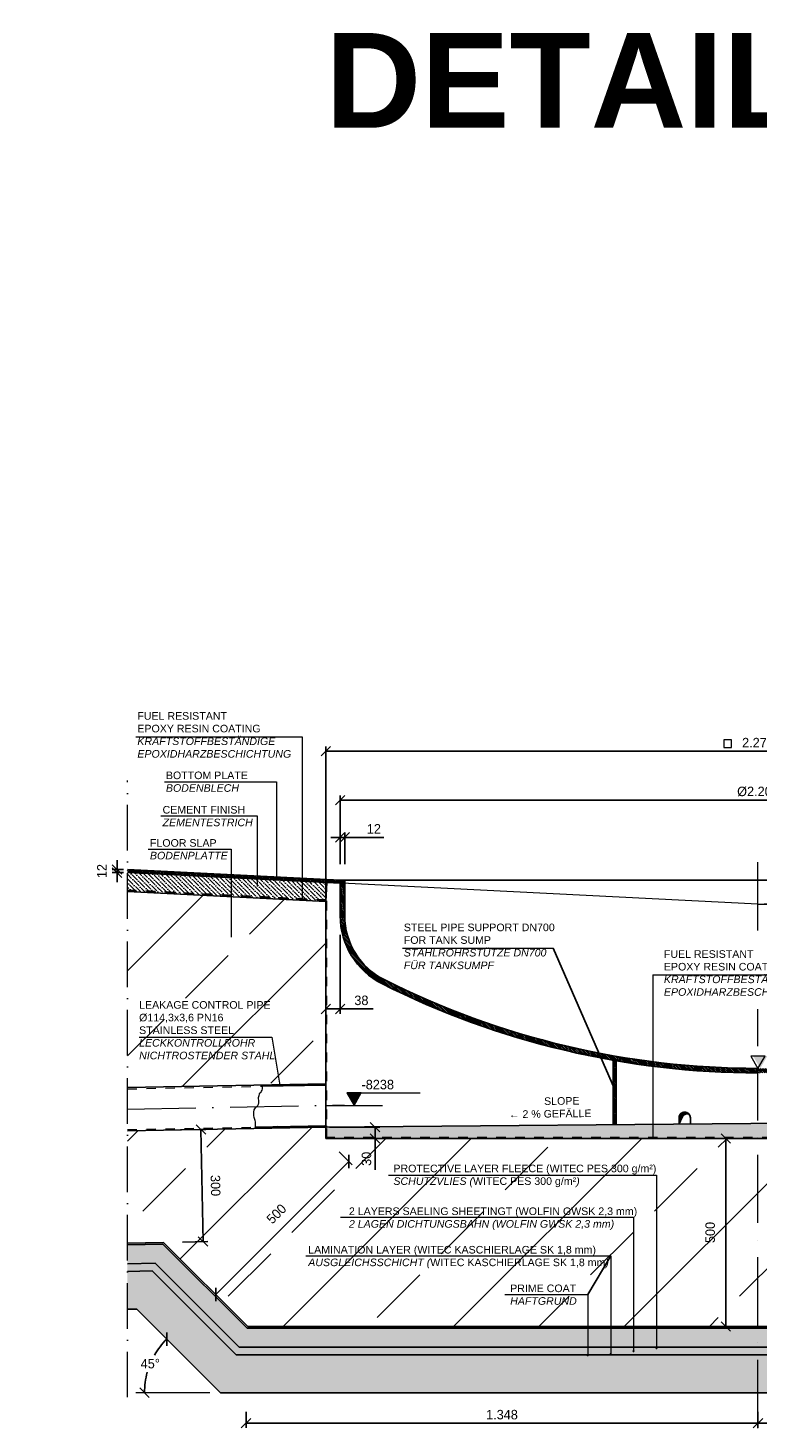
# Model space of a CAD drawing. Header units: millimetres. Extents: x 58700 to 76644, y 967 to 11123.
# Tile 253 of 256: x 65886 to 67808, y 1024 to 4713. Entities that reach past the tile are written whole.
import ezdxf

# ---------------------------------------------------------------- set-up
doc = ezdxf.new("R2010")
doc.units = ezdxf.units.MM
doc.linetypes.add('ACAD_ISO10W100', pattern=[18, 12, -3, 0, -3])
doc.linetypes.add('JIS_02_1.0', pattern=[2, 1, -1])
doc.layers.add('Bemaßung', color=7, linetype='Continuous', lineweight=13)
doc.layers.add('Beschriftung', color=7, linetype='Continuous', lineweight=15)
doc.styles.add('LBB3.5M1000', font='isocp.shx', dxfattribs={"height": 3.5})
doc.dimstyles.new('DIN', dxfattribs={"dimtxt": 2.5, "dimasz": 2.5, "dimexe": 1.25, "dimexo": 0.625, "dimtad": 1, "dimtih": 1, "dimdec": 4, "dimdsep": 46, "dimlunit": 6, "dimtxsty": 'Standard', "dimcen": 2.5, "dimadec": 0, "dimazin": 0, "dimtfac": 1, "dimtdec": 4, "dimtmove": 0, "dimatfit": 3, "dimfxl": 0, "dimtvp": 1, "dimtolj": 1, "dimtzin": 0, "dimarcsym": 0})
pattern_1 = [(135, (-3277.3528, 0), (-2.24506403, -2.24506403), [])]

# ---------------------------------------------------------------- blocks, each defined once
blk = doc.blocks.new('_Oblique')
at = {"color": 0, "linetype": 'ByBlock', "lineweight": -2}
blk.add_line((-0.5, -0.5), (0.5, 0.5), dxfattribs=at)
blk = doc.blocks.new('*D105')
at = {"layer": 'Bemaßung', "color": 0, "lineweight": -2, "transparency": 16777216}
for p, q in [((66287.7, 1809.9), (66354.2, 1811.2)), ((66347.4, 1515.5), (66341.7, 1811)), ((66293.4, 1514.4), (66359.9, 1515.7))]:
    blk.add_line(p, q, dxfattribs=at)
at = {"layer": 'DEFPOINTS', "color": 0, "transparency": 16777216}
for p in [(66237.7, 1809), (66341.7, 1811), (66243.4, 1513.5)]:
    blk.add_point(p, dxfattribs=at)
at = {"layer": 'Bemaßung', "color": 0, "lineweight": -2, "transparency": 16777216, "xscale": 25, "yscale": 25, "zscale": 25}
for p, rotation in [((66341.7, 1811), 91.10509942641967), ((66347.4, 1515.5), 271.1050994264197)]:
    blk.add_blockref('_Oblique', p, dxfattribs=dict(at, rotation=rotation))
at = {"layer": 'Bemaßung', "color": 0, "transparency": 16777216, "insert": (66380, 1663.2), "char_height": 25, "attachment_point": 5, "rotation": 271.1051}
blk.add_mtext('\\A1;300', dxfattribs=at)
blk = doc.blocks.new('*D106')
at = {"layer": 'Bemaßung', "color": 0, "lineweight": -2, "transparency": 16777216}
for p, q in [((66705.8, 1752), (66739.9, 1717.8)), ((66731.1, 1726.6), (66380.7, 1376.2)), ((66355.3, 1401.5), (66389.5, 1367.4))]:
    blk.add_line(p, q, dxfattribs=at)
at = {"layer": 'DEFPOINTS', "color": 0, "transparency": 16777216}
for p in [(66670.4, 1787.3), (66320, 1436.9), (66380.7, 1376.2)]:
    blk.add_point(p, dxfattribs=at)
at = {"layer": 'Bemaßung', "color": 0, "lineweight": -2, "transparency": 16777216, "xscale": 25, "yscale": 25, "zscale": 25}
for p, rotation in [((66731.1, 1726.6), 44.99999999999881), ((66380.7, 1376.2), 224.9999999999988)]:
    blk.add_blockref('_Oblique', p, dxfattribs=dict(at, rotation=rotation))
at = {"layer": 'Bemaßung', "color": 0, "transparency": 16777216, "insert": (66540.5, 1588.6), "char_height": 25, "attachment_point": 5, "rotation": 45}
blk.add_mtext('\\A1;500', dxfattribs=at)
blk = doc.blocks.new('*D107')
at = {"layer": 'Bemaßung', "color": 0, "lineweight": -2, "transparency": 16777216}
for p, q in [((67490.1, 1787.3), (67736.4, 1787.3)), ((67723.9, 1787.3), (67723.9, 1291.8)), ((67490.1, 1291.8), (67736.4, 1291.8))]:
    blk.add_line(p, q, dxfattribs=at)
at = {"layer": 'DEFPOINTS', "color": 0, "transparency": 16777216}
for p in [(67440.1, 1787.3), (67440.1, 1291.8), (67723.9, 1291.8)]:
    blk.add_point(p, dxfattribs=at)
at = {"layer": 'Bemaßung', "color": 0, "lineweight": -2, "transparency": 16777216, "xscale": 25, "yscale": 25, "zscale": 25}
for p, rotation in [((67723.9, 1787.3), 90), ((67723.9, 1291.8), 270)]:
    blk.add_blockref('_Oblique', p, dxfattribs=dict(at, rotation=rotation))
at = {"layer": 'Bemaßung', "color": 0, "transparency": 16777216, "insert": (67682.6, 1539.5), "char_height": 25, "attachment_point": 5, "rotation": 90}
blk.add_mtext('\\A1;500', dxfattribs=at)
blk = doc.blocks.new('*D99')
at = {"layer": 'Bemaßung', "color": 0, "lineweight": -2, "transparency": 16777216}
for p, q in [((66708.4, 2509.9), (66708.4, 2593.3)), ((66720.4, 2509.9), (66720.4, 2593.3)), ((66708.4, 2580.8), (66683.4, 2580.8)), ((66708.4, 2580.8), (66720.4, 2580.8)), ((66720.4, 2580.8), (66823.7, 2580.8))]:
    blk.add_line(p, q, dxfattribs=at)
at = {"layer": 'DEFPOINTS', "color": 0, "transparency": 16777216}
for p in [(66720.4, 2580.8), (66708.4, 2459.9), (66720.4, 2459.9)]:
    blk.add_point(p, dxfattribs=at)
at = {"layer": 'Bemaßung', "color": 0, "lineweight": -2, "transparency": 16777216, "xscale": 25, "yscale": 25, "zscale": 25}
blk.add_blockref('_Oblique', (66708.4, 2580.8), dxfattribs=at)
at = {"layer": 'Bemaßung', "color": 0, "lineweight": -2, "transparency": 16777216, "xscale": 25, "yscale": 25, "zscale": 25, "rotation": 180}
blk.add_blockref('_Oblique', (66720.4, 2580.8), dxfattribs=at)
at = {"layer": 'Bemaßung', "color": 0, "transparency": 16777216, "insert": (66797.1, 2603.3), "char_height": 25, "attachment_point": 5}
blk.add_mtext('\\A1;12', dxfattribs=at)
blk = doc.blocks.new('*D108')
at = {"layer": 'Bemaßung', "color": 0, "lineweight": -2, "transparency": 16777216}
for p, q in [((66670.4, 2461.7), (66670.4, 2820.2)), ((66670.4, 2807.7), (68946.4, 2807.7)), ((68946.4, 2461.7), (68946.4, 2820.2))]:
    blk.add_line(p, q, dxfattribs=at)
at = {"layer": 'DEFPOINTS', "color": 0, "transparency": 16777216}
for p in [(68946.4, 2807.7), (66670.4, 2411.7), (68946.4, 2411.7)]:
    blk.add_point(p, dxfattribs=at)
at = {"layer": 'Bemaßung', "color": 0, "lineweight": -2, "transparency": 16777216, "xscale": 25, "yscale": 25, "zscale": 25, "rotation": 180}
blk.add_blockref('_Oblique', (66670.4, 2807.7), dxfattribs=at)
at = {"layer": 'Bemaßung', "color": 0, "lineweight": -2, "transparency": 16777216, "xscale": 25, "yscale": 25, "zscale": 25}
blk.add_blockref('_Oblique', (68946.4, 2807.7), dxfattribs=at)
at = {"layer": 'Bemaßung', "color": 0, "transparency": 16777216, "insert": (67808.4, 2830.2), "char_height": 25, "attachment_point": 5}
blk.add_mtext('\\A1;2.276', dxfattribs=at)
blk = doc.blocks.new('*D109')
at = {"layer": 'Bemaßung', "color": 0, "lineweight": -2, "transparency": 16777216}
for p, q in [((66120.9, 2495.9), (66120.9, 2520.9)), ((66138.2, 2495.9), (66108.4, 2495.9)), ((66138.2, 2487.9), (66108.4, 2487.9)), ((66120.9, 2495.9), (66120.9, 2487.9)), ((66120.9, 2487.9), (66120.9, 2462.9))]:
    blk.add_line(p, q, dxfattribs=at)
at = {"layer": 'DEFPOINTS', "color": 0, "transparency": 16777216}
for p in [(66120.9, 2487.9), (66148.2, 2495.9), (66148.2, 2487.9)]:
    blk.add_point(p, dxfattribs=at)
at = {"layer": 'Bemaßung', "color": 0, "lineweight": -2, "transparency": 16777216, "xscale": 25, "yscale": 25, "zscale": 25}
for p, rotation in [((66120.9, 2495.9), 270), ((66120.9, 2487.9), 90)]:
    blk.add_blockref('_Oblique', p, dxfattribs=dict(at, rotation=rotation))
at = {"layer": 'Bemaßung', "color": 0, "transparency": 16777216, "insert": (66080.9, 2491.9), "char_height": 25, "attachment_point": 5, "rotation": 90}
blk.add_mtext('\\A1;12', dxfattribs=at)
blk = doc.blocks.new('*D110')
at = {"layer": 'Bemaßung', "color": 0, "lineweight": -2, "transparency": 16777216}
for p, q in [((66680.4, 1817.3), (66812.6, 1817.3)), ((66800.1, 1817.3), (66800.1, 1787.3)), ((66680.4, 1787.3), (66812.6, 1787.3)), ((66800.1, 1787.3), (66800.1, 1704.8))]:
    blk.add_line(p, q, dxfattribs=at)
at = {"layer": 'DEFPOINTS', "color": 0, "transparency": 16777216}
for p in [(66670.4, 1817.3), (66670.4, 1787.3), (66800.1, 1787.3)]:
    blk.add_point(p, dxfattribs=at)
at = {"layer": 'Bemaßung', "color": 0, "lineweight": -2, "transparency": 16777216, "xscale": 25, "yscale": 25, "zscale": 25}
for p, rotation in [((66800.1, 1817.3), 90), ((66800.1, 1787.3), 270)]:
    blk.add_blockref('_Oblique', p, dxfattribs=dict(at, rotation=rotation))
at = {"layer": 'Bemaßung', "color": 0, "transparency": 16777216, "insert": (66777.6, 1733.6), "char_height": 25, "attachment_point": 5, "rotation": 90}
blk.add_mtext('\\A1;30', dxfattribs=at)
blk = doc.blocks.new('*D112')
at = {"layer": 'Bemaßung', "color": 0, "lineweight": -2, "transparency": 16777216}
for start, end in [(135, 150.3092), (164.3329, 180)]:
    blk.add_arc((66392.9, 1117.3), 199.8, start, end, dxfattribs=at)
at = {"layer": 'DEFPOINTS', "color": 0, "transparency": 16777216}
for p in [(66172.5, 1337.7), (66219.9, 1217.2), (66148.2, 1117.3), (66392.9, 1117.3), (66392.9, 1117.3)]:
    blk.add_point(p, dxfattribs=at)
at = {"layer": 'Bemaßung', "color": 0, "lineweight": -2, "transparency": 16777216, "xscale": 25, "yscale": 25, "zscale": 25}
for p, rotation in [((66251.6, 1258.6), 45.00000000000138), ((66193.1, 1117.3), 269.9999999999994)]:
    blk.add_blockref('_Oblique', p, dxfattribs=dict(at, rotation=rotation))
at = {"layer": 'Bemaßung', "color": 0, "transparency": 16777216, "insert": (66208.3, 1193.8), "char_height": 25, "attachment_point": 5}
blk.add_mtext('\\A1;45°', dxfattribs=at)
blk = doc.blocks.new('*D95')
at = {"layer": 'Bemaßung', "color": 0, "lineweight": -2, "transparency": 16777216}
for p, q in [((67808.4, 1067.3), (67808.4, 1024.4)), ((67808.4, 1036.9), (69156.4, 1036.9)), ((69156.4, 1067.3), (69156.4, 1024.4))]:
    blk.add_line(p, q, dxfattribs=at)
at = {"layer": 'DEFPOINTS', "color": 0, "transparency": 16777216}
for p in [(67808.4, 1117.3), (69156.4, 1117.3), (69156.4, 1036.9)]:
    blk.add_point(p, dxfattribs=at)
at = {"layer": 'Bemaßung', "color": 0, "lineweight": -2, "transparency": 16777216, "xscale": 25, "yscale": 25, "zscale": 25, "rotation": 180}
blk.add_blockref('_Oblique', (67808.4, 1036.9), dxfattribs=at)
at = {"layer": 'Bemaßung', "color": 0, "lineweight": -2, "transparency": 16777216, "xscale": 25, "yscale": 25, "zscale": 25}
blk.add_blockref('_Oblique', (69156.4, 1036.9), dxfattribs=at)
at = {"layer": 'Bemaßung', "color": 0, "transparency": 16777216, "insert": (68482.4, 1059.4), "char_height": 25, "attachment_point": 5}
blk.add_mtext('\\A1;1.348', dxfattribs=at)
blk = doc.blocks.new('*D96')
at = {"layer": 'Bemaßung', "color": 0, "lineweight": -2, "transparency": 16777216}
for p, q in [((66670.4, 2364.2), (66670.4, 2116.1)), ((66708.4, 2323.9), (66708.4, 2116.1)), ((66670.4, 2128.6), (66708.4, 2128.6)), ((66708.4, 2128.6), (66795.1, 2128.6))]:
    blk.add_line(p, q, dxfattribs=at)
at = {"layer": 'DEFPOINTS', "color": 0, "transparency": 16777216}
for p in [(66670.4, 2414.2), (66708.4, 2373.9), (66708.4, 2128.6)]:
    blk.add_point(p, dxfattribs=at)
at = {"layer": 'Bemaßung', "color": 0, "lineweight": -2, "transparency": 16777216, "xscale": 25, "yscale": 25, "zscale": 25, "rotation": 180}
blk.add_blockref('_Oblique', (66670.4, 2128.6), dxfattribs=at)
at = {"layer": 'Bemaßung', "color": 0, "lineweight": -2, "transparency": 16777216, "xscale": 25, "yscale": 25, "zscale": 25}
blk.add_blockref('_Oblique', (66708.4, 2128.6), dxfattribs=at)
at = {"layer": 'Bemaßung', "color": 0, "transparency": 16777216, "insert": (66764.2, 2151.1), "char_height": 25, "attachment_point": 5}
blk.add_mtext('\\A1;38', dxfattribs=at)
blk = doc.blocks.new('*D104')
at = {"layer": 'Bemaßung', "color": 0, "lineweight": -2, "transparency": 16777216}
for p, q in [((66708.4, 2517.9), (66708.4, 2691.4)), ((66708.4, 2678.9), (68908.4, 2678.9)), ((68908.4, 2517.9), (68908.4, 2691.4))]:
    blk.add_line(p, q, dxfattribs=at)
at = {"layer": 'DEFPOINTS', "color": 0, "transparency": 16777216}
for p in [(68908.4, 2678.9), (66708.4, 2467.9), (68908.4, 2467.9)]:
    blk.add_point(p, dxfattribs=at)
at = {"layer": 'Bemaßung', "color": 0, "lineweight": -2, "transparency": 16777216, "xscale": 25, "yscale": 25, "zscale": 25, "rotation": 180}
blk.add_blockref('_Oblique', (66708.4, 2678.9), dxfattribs=at)
at = {"layer": 'Bemaßung', "color": 0, "lineweight": -2, "transparency": 16777216, "xscale": 25, "yscale": 25, "zscale": 25}
blk.add_blockref('_Oblique', (68908.4, 2678.9), dxfattribs=at)
at = {"layer": 'Bemaßung', "color": 0, "transparency": 16777216, "insert": (67808.4, 2701.4), "char_height": 25, "attachment_point": 5}
blk.add_mtext('\\A1;%%c2.200', dxfattribs=at)
blk = doc.blocks.new('*D97')
at = {"layer": 'Bemaßung', "color": 0, "lineweight": -2, "transparency": 16777216}
for p, q in [((66460.4, 1067.3), (66460.4, 1024.4)), ((67808.4, 1036.9), (66460.4, 1036.9)), ((67808.4, 1067.3), (67808.4, 1024.4))]:
    blk.add_line(p, q, dxfattribs=at)
at = {"layer": 'DEFPOINTS', "color": 0, "transparency": 16777216}
for p in [(66460.4, 1117.3), (67808.4, 1117.3), (66460.4, 1036.9)]:
    blk.add_point(p, dxfattribs=at)
at = {"layer": 'Bemaßung', "color": 0, "lineweight": -2, "transparency": 16777216, "xscale": 25, "yscale": 25, "zscale": 25, "rotation": 180}
blk.add_blockref('_Oblique', (66460.4, 1036.9), dxfattribs=at)
at = {"layer": 'Bemaßung', "color": 0, "lineweight": -2, "transparency": 16777216, "xscale": 25, "yscale": 25, "zscale": 25}
blk.add_blockref('_Oblique', (67808.4, 1036.9), dxfattribs=at)
at = {"layer": 'Bemaßung', "color": 0, "transparency": 16777216, "insert": (67134.4, 1059.4), "char_height": 25, "attachment_point": 5}
blk.add_mtext('\\A1;1.348', dxfattribs=at)

msp = doc.modelspace()

# ---------------------------------------------------------------- hatches: boundary and pattern name
at = {"lineweight": 13}
h = msp.add_hatch(dxfattribs=at)
h.set_pattern_fill('ANSI36', color=256, scale=2.5, angle=90)
h.paths.add_polyline_path([(66148.22282, 2439.65874), (66148.22282, 2487.91121), (66670.40895, 2461.73944), (66670.40895, 2413.54943)])
h = msp.add_hatch(dxfattribs=at)
h.set_pattern_fill('ANSI33', color=256, scale=50, style=0)
h.set_pattern_definition([(45, (68040.57, 1876.4), (-224.506, 224.506), []), (45, (68265.07, 1876.4), (-224.506, 224.506), [158.75, -79.375])])
h.paths.add_polyline_path([(68946.40895, 1787.32188), (67808.40895, 1787.32188), (67808.40895, 1291.75388), (69151.67994, 1291.75388), (69819.11366, 1959.18761), (69932.9074, 1964.87729), (69932.9074, 2461.06437), (68946.40895, 2411.73944)])
h.paths.add_polyline_path([(67808.40895, 1787.32188), (66670.40895, 1787.32188), (66670.40895, 1817.32188), (66148.22282, 1807.2489), (66148.22282, 1511.62592), (66243.42939, 1513.46245), (66465.13796, 1291.75388), (67808.40895, 1291.75388)])
h.paths.add_polyline_path([(66670.40895, 2411.73944), (66148.22282, 2437.84875), (66148.22282, 1921.57017), (66670.40895, 1931.64314)])
h.paths.add_polyline_path([(69013.73158, 1787.32188), (69013.73158, 1837.32188), (68976.23158, 1837.32188), (68976.23158, 1787.32188)], flags=24)
h.paths.add_polyline_path([(69037.9896, 1600.36919), (69088.07633, 1550.28246), (69114.59283, 1576.79896), (69064.5061, 1626.88569)], flags=24)
h.paths.add_polyline_path([(69739.45687, 2238.75921), (69742.99412, 2168.01426), (69780.44733, 2169.88692), (69776.91009, 2240.63187)], flags=24)
h.paths.add_polyline_path([(68308.22703, 1440.75538), (68721.85595, 1440.75538), (68721.85595, 1515.64397), (68308.22703, 1515.64397)], flags=24)
h.paths.add_polyline_path([(68247.37042, 1547.9474), (68770.44, 1547.9474), (68770.44, 1626.51948), (68247.37042, 1626.51948)], flags=24)
h.paths.add_polyline_path([(68079.02462, 1334.79866), (68669.18833, 1334.79866), (68669.18833, 1413.37074), (68079.02462, 1413.37074)], flags=24)
h.paths.add_polyline_path([(66360.55762, 1698.27356), (66361.92374, 1627.45341), (66399.41676, 1628.17665), (66398.05064, 1698.9968)], flags=24)
h.paths.add_polyline_path([(66528.74157, 1550.28246), (66578.8283, 1600.36919), (66552.3118, 1626.88569), (66502.22506, 1576.79896)], flags=24)
h.paths.add_polyline_path([(67701.31364, 1504.12121), (67701.31364, 1574.95455), (67663.81364, 1574.95455), (67663.81364, 1504.12121)], flags=24)
h.paths.add_polyline_path([(66796.32867, 1708.57188), (66796.32867, 1758.57188), (66758.82867, 1758.57188), (66758.82867, 1708.57188)], flags=24)
h.paths.add_polyline_path([(66841.36123, 1653.31836), (67543.80325, 1653.31836), (67543.80325, 1728.20694), (66841.36123, 1728.20694)], flags=24)
h.paths.add_polyline_path([(66724.70075, 1540.60755), (67494.68711, 1540.60755), (67494.68711, 1615.49614), (66724.70075, 1615.49614)], flags=24)
h.paths.add_polyline_path([(66617.22608, 1439.19873), (67423.26974, 1439.19873), (67423.26974, 1514.08731), (66617.22608, 1514.08731)], flags=24)
h.paths.add_polyline_path([(66171.88782, 1949.25595), (66528.13612, 1949.25595), (66528.13612, 2159.23776), (66171.88782, 2159.23776)], flags=24)
at = {"lineweight": 9}
h = msp.add_hatch(dxfattribs=at)
h.set_pattern_fill('ANSI31', color=256, angle=90)
h.set_pattern_definition(pattern_1)
h.paths.add_polyline_path([(66818.40895, 2195.24908, -0.2832368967), (66708.40895, 2373.85479), (66708.40895, 2467.9119), (66720.40895, 2467.3119), (66720.40895, 2373.85479, 0.2832368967), (66823.80895, 2205.96542, 0.1172238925), (67808.40895, 1971.9119), (67808.40895, 1959.9119, -0.1172238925)])
h = msp.add_hatch(color=256)
h.dxf.hatch_style = 1
h.paths.add_polyline_path([(67814.34264, 1971.9119), (67833.20262, 2004.57834), (67795.48266, 2004.57834)])
h.paths.add_polyline_path([(68165.55421, 2404.9019), (68184.41419, 2437.56834), (68146.69423, 2437.56834)])
h.paths.add_polyline_path([(68459.17178, 1787.32188), (68478.03176, 1819.98832), (68440.31181, 1819.98832)])
h = msp.add_hatch(dxfattribs=at)
h.set_pattern_fill('ANSI31', color=256, angle=90)
h.set_pattern_definition(pattern_1)
h.paths.add_polyline_path([(68798.40895, 2195.24908, 0.2832368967), (68908.40895, 2373.85479), (68908.40895, 2467.9119), (68896.40895, 2467.3119), (68896.40895, 2373.85479, -0.2832368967), (68793.00895, 2205.96542, -0.1172238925), (67808.40895, 1971.9119), (67808.40895, 1959.9119, 0.1172238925)])
h = msp.add_hatch()
h.set_pattern_fill('ANSI31', color=256)
edge = h.paths.add_edge_path()
edge.add_arc((67808.40895, 4159.9119), 2200, 260.0271315, 260.23860812, ccw=False)
edge.add_line((67427.40895, 1993.15418), (67427.40895, 1823.9739))
edge.add_line((67427.40895, 1823.9739), (67435.40895, 1824.0442))
edge.add_line((67435.40895, 1824.0442), (67435.40895, 1991.76269))
h = msp.add_hatch(color=254)
h.dxf.hatch_style = 1
h.paths.add_polyline_path([(67808.40895, 1291.75388), (67808.40895, 1287.32188), (69153.51573, 1287.32188), (69821.04025, 1954.8464), (69932.9074, 1960.43976), (69932.9074, 1964.87729), (69819.11366, 1959.18761), (69151.67994, 1291.75388)])
at = {"lineweight": 13}
h = msp.add_hatch(dxfattribs=at)
h.set_pattern_fill('BETON_UNBEWEHRT', color=256, scale=50, angle=90, pattern_type=2)
h.set_pattern_definition([(135, (776, 8.839), (-8.8388348, -8.8388348), [6.25, -3.125])])
h.paths.add_polyline_path([(67808.40895, 1287.32188), (67808.40895, 1237.32188), (69174.22641, 1237.32188), (69842.77521, 1905.87069), (69932.9074, 1910.3773), (69932.9074, 1960.43976), (69821.04025, 1954.8464), (69153.51573, 1287.32188)])
at = {"lineweight": 9}
h = msp.add_hatch(dxfattribs=at)
h.set_pattern_fill('ANSI31', color=256, angle=90)
h.paths.add_polyline_path([(66670.40895, 1928.04247), (66670.40895, 1931.64314), (66501.59443, 1928.38671), (66501.72764, 1928.0538), (66502.22868, 1924.79827)])
h.paths.add_polyline_path([(66670.40895, 1817.32188), (66670.40895, 1820.92255), (66484.58752, 1817.33805), (66484.32507, 1814.97691), (66484.21169, 1813.73013)])
h = msp.add_hatch(color=256)
h.dxf.hatch_style = 1
h.paths.add_polyline_path([(66744.99763, 1874.48251), (66763.8576, 1907.14895), (66726.13765, 1907.14895)])
h = msp.add_hatch(color=254)
h.dxf.hatch_style = 1
h.paths.add_polyline_path([(67808.40895, 1237.32188), (67808.40895, 1232.32188), (69176.29748, 1232.32188), (69844.94871, 1900.97312), (69932.9074, 1905.37105), (69932.9074, 1910.3773), (69842.77521, 1905.87069), (69174.22641, 1237.32188)])
h = msp.add_hatch(color=250)
h.dxf.hatch_style = 1
h.paths.add_polyline_path([(67808.40895, 1232.32188), (67808.40895, 1222.32188), (69180.43961, 1222.32188), (69849.2957, 1891.17797), (69932.9074, 1895.35856), (69932.9074, 1905.37105), (69844.94871, 1900.97312), (69176.29748, 1232.32188)])
h = msp.add_hatch(color=254)
h.dxf.hatch_style = 1
h.paths.add_polyline_path([(67808.40895, 1222.32188), (67808.40895, 1217.32188), (69182.51068, 1217.32188), (69851.4692, 1886.2804), (69932.9074, 1890.35231), (69932.9074, 1895.35856), (69849.2957, 1891.17797), (69180.43961, 1222.32188)])
at = {"lineweight": 13}
h = msp.add_hatch(dxfattribs=at)
h.set_pattern_fill('BETON_UNBEWEHRT', color=256, scale=70, pattern_type=2)
h.set_pattern_definition([(45, (788.374, 0), (-12.3743687, 12.3743687), [8.75, -4.375])])
h.paths.add_polyline_path([(67808.40895, 1217.32188), (67808.40895, 1117.32188), (69223.93204, 1117.32188), (69894.93913, 1788.32898), (69932.9074, 1790.22739), (69932.9074, 1890.35231), (69851.4692, 1886.2804), (69182.51068, 1217.32188)])
h = msp.add_hatch(color=256)
h.dxf.hatch_style = 1
h.paths.add_polyline_path([(67624.69524, 1852.58046), (67625.06895, 1853.03267, 0.6301564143), (67600.51278, 1841.65244), (67600.51278, 1825.49502), (67607.50772, 1841.68023, -0.3080631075)])
h = msp.add_hatch(dxfattribs=at)
h.set_pattern_fill('ANSI36', color=256, scale=2.5, angle=90)
h.paths.add_polyline_path([(66670.40895, 1817.32188), (66670.40895, 1787.32188), (68946.40895, 1787.32188), (68946.40895, 1837.32188)])
h = msp.add_hatch(color=254)
h.dxf.hatch_style = 1
h.paths.add_polyline_path([(66148.22282, 1511.62592), (66148.22282, 1507.19309), (66241.62915, 1508.9949), (66463.30217, 1287.32188), (67420.40895, 1287.32188), (67420.40895, 1291.75388), (66465.13796, 1291.75388), (66243.42939, 1513.46245)])
h = msp.add_hatch(dxfattribs=at)
h.set_pattern_fill('BETON_UNBEWEHRT', color=256, scale=50, angle=90, pattern_type=2)
h.set_pattern_definition([(135, (0, 8.839), (-8.8388348, -8.8388348), [6.25, -3.125])])
h.paths.add_polyline_path([(66241.62915, 1508.9949), (66148.22282, 1507.19309), (66148.22282, 1457.18379), (66221.31954, 1458.59383), (66442.59149, 1237.32188), (67420.40895, 1237.32188), (67420.40895, 1287.32188), (66463.30217, 1287.32188)])
h.paths.add_polyline_path([(67808.40895, 1237.32188), (67808.40895, 1287.32188), (67420.40895, 1287.32188), (67420.40895, 1237.32188)])
h = msp.add_hatch(color=254)
h.dxf.hatch_style = 1
h.paths.add_polyline_path([(66148.22282, 1457.18379), (66148.22282, 1452.18286), (66219.28858, 1453.55372), (66440.52042, 1232.32188), (67420.40895, 1232.32188), (67420.40895, 1237.32188), (66442.59149, 1237.32188), (66221.31954, 1458.59383)])
h = msp.add_hatch(color=250)
h.dxf.hatch_style = 1
h.paths.add_polyline_path([(66148.22282, 1452.18286), (66148.22282, 1442.181), (66215.22666, 1443.4735), (66436.37829, 1222.32188), (67420.40895, 1222.32188), (67420.40895, 1232.32188), (66440.52042, 1232.32188), (66219.28858, 1453.55372)])
h = msp.add_hatch(color=254)
h.dxf.hatch_style = 1
h.paths.add_polyline_path([(66148.22282, 1442.181), (66148.22282, 1437.18007), (66213.1957, 1438.4334), (66434.30722, 1217.32188), (67420.40895, 1217.32188), (67420.40895, 1222.32188), (66436.37829, 1222.32188), (66215.22666, 1443.4735)])
h = msp.add_hatch(dxfattribs=at)
h.set_pattern_fill('BETON_UNBEWEHRT', color=256, scale=70, pattern_type=2)
h.set_pattern_definition([(45, (12.374, 0), (-12.3743687, 12.3743687), [8.75, -4.375])])
h.paths.add_polyline_path([(67420.40895, 1217.32188), (66434.30722, 1217.32188), (66213.1957, 1438.4334), (66148.22282, 1437.18007), (66148.22282, 1337.25203), (66172.48765, 1337.7201), (66392.88586, 1117.32188), (67420.40895, 1117.32188)])
h.paths.add_polyline_path([(67808.40895, 1117.32188), (67808.40895, 1217.32188), (67420.40895, 1217.32188), (67420.40895, 1117.32188)])
h = msp.add_hatch(color=254)
h.dxf.hatch_style = 1
h.paths.add_polyline_path([(67808.40895, 1287.32188), (67808.40895, 1291.75388), (67420.40895, 1291.75388), (67420.40895, 1287.32188)])
h = msp.add_hatch(color=0)
edge = h.paths.add_edge_path()
edge.add_arc((67420.54467, 1219.63117), 1.21198, 0, 360)
h = msp.add_hatch(color=254)
h.dxf.hatch_style = 1
h.paths.add_polyline_path([(67808.40895, 1217.32188), (67808.40895, 1222.32188), (67420.40895, 1222.32188), (67420.40895, 1217.32188)])
h.paths.add_polyline_path([(67808.40895, 1232.32188), (67808.40895, 1237.32188), (67420.40895, 1237.32188), (67420.40895, 1232.32188)])
h = msp.add_hatch(color=250)
h.dxf.hatch_style = 1
h.paths.add_polyline_path([(67808.40895, 1222.32188), (67808.40895, 1232.32188), (67420.40895, 1232.32188), (67420.40895, 1222.32188)])
h = msp.add_hatch(color=0)
edge = h.paths.add_edge_path()
edge.add_arc((67481.04527, 1227.08886), 1.21198, 0, 360)
h = msp.add_hatch(color=0)
edge = h.paths.add_edge_path()
edge.add_arc((67541.54588, 1235.03984), 1.21198, 0, 360)
h = msp.add_hatch(color=0)
edge = h.paths.add_edge_path()
edge.add_arc((67360.04407, 1216.1099), 1.21198, 0, 360)
at = {"layer": 'Bemaßung'}
h = msp.add_hatch(dxfattribs=at)
h.set_pattern_fill('ANSI31', color=256, angle=90)
h.set_pattern_definition([(229.57392, (68783.4995, 9124.7358), (2.4169473, -2.058881), [])])
h.paths.add_polyline_path([(66421.53805, 2474.24545), (66421.53805, 2482.25544), (66148.22282, 2495.92121), (66148.22282, 2487.91121)])
h.paths.add_polyline_path([(66489.97688, 2478.8335), (66421.53805, 2482.25544), (66421.53805, 2474.24545), (66489.97688, 2470.82351)])
h.paths.add_polyline_path([(66608.51604, 2472.90654), (66489.97688, 2478.8335), (66489.97688, 2470.82351), (66608.51604, 2464.89655)])
h.paths.add_polyline_path([(66708.40895, 2459.9019), (66708.40895, 2467.9119), (66608.51604, 2472.90654), (66608.51604, 2464.89655)])

# ---------------------------------------------------------------- linework, layer by layer
at = {"color": 0, "lineweight": 9}
for p, q in [((66608.51604, 2846.04547, -475.00001), (66608.51604, 2416.64408, -475.00001)), ((66540.96042, 2727.31689, -475.00001), (66540.96042, 2472.81649, -475.00001)), ((66489.97688, 2637.24076, -475.00001), (66489.97688, 2451.01741, -475.00001)), ((66421.53805, 2549.40341, -475.00001), (66421.53805, 2317.89658, -475.00001)), ((67531.93751, 2218.53326), (67531.93751, 1789.42188)), ((66528.70895, 2054.27758, -475.00001), (66549.07194, 1927.34067)), ((67541.54588, 1690.8976, -475.00001), (67541.54588, 1235.03984)), ((67481.04527, 1579.48087), (67481.04527, 1227.08886)), ((67420.54467, 1477.7214), (67420.54467, 1219.63117)), ((67360.04407, 1375.96194), (67360.04407, 1216.1099))]:
    msp.add_line(p, q, dxfattribs=at)
at = {"linetype": 'ACAD_ISO10W100', "lineweight": 18, "ltscale": 10}
msp.add_line((66148.22282, 1105.48031), (66148.22282, 2730.46964), dxfattribs=at)
at = {"linetype": 'ACAD_ISO10W100', "lineweight": 18, "ltscale": 15}
for p, q in [((67808.40895, 2335.237), (67808.40895, 2519.23781)), ((67808.40895, 2030.11371), (67808.40895, 2128.12419)), ((67808.40895, 1024.35188), (67808.40895, 1971.9119)), ((66148.22282, 1864.40953), (66719.29743, 1875.42557))]:
    msp.add_line(p, q, dxfattribs=at)
for p, q in [((66708.40895, 2467.9119), (66148.22282, 2495.92121)), ((66708.40895, 2459.9019), (66148.22282, 2487.91121)), ((66670.40895, 2411.73944), (66148.22282, 2437.84875)), ((66670.40895, 2461.73944), (66670.40895, 1787.32188)), ((66670.40895, 2411.73944), (66672.90583, 2461.67706)), ((66708.40895, 2373.85479), (66708.40895, 2467.9119)), ((66720.40895, 2467.90192), (66708.40895, 2467.9119)), ((67808.40895, 2467.9119), (66720.40895, 2467.9119)), ((66720.40895, 2373.85479), (66720.40895, 2467.9119)), ((68896.40895, 2467.9119), (67808.40895, 2467.9119)), ((66670.40895, 2411.73944), (66670.40895, 2414.23944)), ((67269.37795, 2288.76363), (67430.99855, 1917.76494)), ((67427.40895, 1823.9739), (67427.40895, 1993.15418)), ((67435.40895, 1824.0442), (67435.40895, 1991.76269)), ((66148.22282, 1921.57017), (66670.40895, 1931.64314)), ((66502.22868, 1924.79827), (66670.40895, 1928.04247)), ((66148.22282, 1807.2489), (66670.40895, 1817.32188)), ((66484.58752, 1817.33805), (66670.40895, 1820.92255)), ((68946.40895, 1837.32188), (66670.40895, 1817.32188)), ((67808.40895, 1787.32188), (66670.40895, 1787.32188)), ((68946.40895, 1787.32188), (67808.40895, 1787.32188)), ((66148.22282, 1511.62592), (66243.42939, 1513.46245)), ((66243.42939, 1513.46245), (66465.13796, 1291.75388)), ((66148.22282, 1507.19309), (66241.62915, 1508.9949)), ((66241.62915, 1508.9949), (66463.30217, 1287.32188)), ((67360.04407, 1375.96194), (67420.54467, 1477.7214)), ((66148.22282, 1457.18379), (66221.31954, 1458.59383)), ((66221.31954, 1458.59383), (66442.59149, 1237.32188)), ((66148.22282, 1437.18007), (66213.1957, 1438.4334)), ((66213.1957, 1438.4334), (66434.30722, 1217.32188)), ((66148.22282, 1337.25203), (66172.48765, 1337.7201)), ((66172.48765, 1337.7201), (66392.88586, 1117.32188)), ((67808.40895, 1291.75388), (66465.13796, 1291.75388)), ((69151.67994, 1291.75388), (67808.40895, 1291.75388)), ((67808.40895, 1287.32188), (66463.30217, 1287.32188)), ((69153.51573, 1287.32188), (67808.40895, 1287.32188)), ((67808.40895, 1237.32188), (66442.59149, 1237.32188)), ((69174.22641, 1237.32188), (67808.40895, 1237.32188)), ((67808.40895, 1217.32188), (66434.30722, 1217.32188)), ((69182.51068, 1217.32188), (67808.40895, 1217.32188)), ((67808.40895, 1117.32188), (66392.88586, 1117.32188)), ((69223.93204, 1117.32188), (67808.40895, 1117.32188))]:
    msp.add_line(p, q)
at = {"linetype": 'JIS_02_1.0', "lineweight": 20, "ltscale": 25}
for p, q in [((66672.6009, 2413.43983), (66148.22282, 2439.65874)), ((66670.6087, 2415.73445), (66148.42257, 2441.84376)), ((66672.6009, 2413.43983), (66672.6009, 1789.42188)), ((66672.6009, 1820.96483), (66672.6009, 1819.16109)), ((68944.217, 1789.42188), (66672.6009, 1789.42188))]:
    msp.add_line(p, q, dxfattribs=at)
at = {"color": 254, "lineweight": 5}
for q in [(66712.54194, 2459.69526), (68896.40895, 2459.3019)]:
    msp.add_line((67808.40895, 2404.9019), q, dxfattribs=at)
at = {"linetype": 'JIS_02_1.0', "lineweight": 18, "ltscale": 25}
for p, q in [((66148.22282, 1917.9695), (66502.22868, 1924.79827)), ((66148.22282, 1810.84957), (66484.58752, 1817.33805))]:
    msp.add_line(p, q, dxfattribs=at)
at = {"color": 0, "lineweight": 9, "elevation": -475.00001}
for points in [[(66170.51871, 2846.04547), (66608.51604, 2846.04547)], [(66245.67472, 2727.31689), (66540.96042, 2727.31689)], [(66236.33475, 2637.24076), (66489.97688, 2637.24076)], [(66203.03889, 2549.40341), (66421.53805, 2549.40341)], [(66178.93421, 2054.27758), (66528.70895, 2054.27758)], [(66835.6698, 1690.8976), (67541.54588, 1690.8976)]]:
    msp.add_lwpolyline(points, dxfattribs=at)
at = {"color": 0, "lineweight": 9}
for points in [[(66872.02015, 2288.76363), (67269.37795, 2288.76363)], [(67531.93751, 2218.53326), (67971.56522, 2218.53326)], [(66501.59443, 1928.38671), (66501.72764, 1928.0538), (66502.75133, 1921.40226), (66503.26318, 1918.33224), (66501.72764, 1914.75065), (66500.70396, 1911.68071), (66499.16842, 1908.61069), (66495.07379, 1904.51744), (66494.05011, 1899.91253), (66492.51457, 1894.28423), (66492.51457, 1891.72595), (66493.53826, 1888.14427), (66493.53826, 1880.98108), (66492.51457, 1876.37609), (66489.44351, 1871.25953), (66486.37245, 1869.2129), (66484.83692, 1868.18959), (66481.25413, 1863.07294), (66479.7186, 1856.93306), (66479.7186, 1851.30476), (66479.7186, 1847.21151), (66480.74229, 1843.11818), (66482.27782, 1840.5599), (66483.30138, 1835.44333), (66484.83692, 1829.81503), (66484.83692, 1828.79172), (66484.83692, 1824.69847), (66484.83692, 1819.58182), (66484.32507, 1814.97691), (66484.21169, 1813.73013)], [(66709.37319, 1579.48087), (67481.04527, 1579.48087)], [(66618.1531, 1477.7214), (67420.54467, 1477.7214)], [(67141.48755, 1375.96194), (67360.04407, 1375.96194)]]:
    msp.add_lwpolyline(points, dxfattribs=at)
msp.add_lwpolyline([(67630.51297, 1825.75865), (67630.51297, 1841.65244, 0.9878469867), (67600.51278, 1841.65244), (67600.51278, 1825.49502)], format="xyb")
msp.add_lwpolyline([(67600.51278, 1825.49502), (67607.50772, 1841.68023, -0.3080631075), (67624.69524, 1852.58046), (67625.06895, 1853.03267, 0.6301564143), (67600.51278, 1841.65244), (67600.51278, 1825.49502)], format="xyb", close=True)
at = {"color": 0}
for centre in [(67420.54467, 1219.63117), (67481.04527, 1227.08886), (67541.54588, 1235.03984), (67360.04407, 1216.1099)]:
    msp.add_circle(centre, 1.21198, dxfattribs=at)
for centre, radius, start, end in [((66908.40895, 2373.85479), 200, 180, 243.25631605), ((66908.40895, 2373.85479), 188, 180, 243.25631605), ((67808.40895, 4159.9119), 2200, 243.25631605, 270), ((67808.40895, 4159.9119), 2188, 243.25631605, 270)]:
    msp.add_arc(centre, radius, start, end)
at = {"layer": 'Bemaßung', "lineweight": 9}
msp.add_line((67808.40895, 2404.9019), (68255.0639, 2404.9019), dxfattribs=at)
at = {"layer": 'Bemaßung'}
for p, q in [((66763.8576, 1907.14895), (66919.37554, 1907.14895)), ((66670.40895, 1874.48251), (66819.5863, 1874.48251)), ((66365.52434, 1117.32188), (66169.96957, 1117.32188))]:
    msp.add_line(p, q, dxfattribs=at)
for points in [[(67718.76489, 2817.74364), (67738.76489, 2817.74364), (67738.76489, 2837.74364), (67718.76489, 2837.74364)], [(67808.40895, 1971.9119), (67827.26893, 2004.57834), (67789.54897, 2004.57834)], [(66744.99763, 1874.48251), (66763.8576, 1907.14895), (66726.13765, 1907.14895)]]:
    msp.add_lwpolyline(points, close=True, dxfattribs=at)

# ---------------------------------------------------------------- texts
at = {"insert": (67152.02376, 1894.485), "char_height": 20, "width": 276.3943614, "attachment_point": 1, "rotation": 0.68420896, "style": 'LBB3.5M1000'}
msp.add_mtext('{\\fArial|b0|i0|c0|p34;            SLOPE\\P\\fArial|b0|i0|c134|p34;← \\fArial|b0|i0|c0|p34;2 % GEFÄLLE}', dxfattribs=at)
at = {"layer": 'Bemaßung', "insert": (66807.28733, 1929.15787), "char_height": 25, "attachment_point": 5}
msp.add_mtext('\\A1;-8238', dxfattribs=at)
at = {"layer": 'Beschriftung', "insert": (66669.45001, 4700.5228), "char_height": 250, "width": 335.8461916, "attachment_point": 1, "style": 'LBB3.5M1000'}
msp.add_mtext('{\\fArial|b1|i0|c0|p34;DETAIL"2"}', dxfattribs=at)
at = {"layer": 'Beschriftung', "color": 0, "char_height": 20, "attachment_point": 1, "style": 'LBB3.5M1000'}
for s, insert, width in [('{\\fArial|b0|i0|c0|p34;FUEL RESISTANT EPOXY RESIN COATING\\P\\fArial|b0|i1|c0|p34;KRAFTSTOFFBESTÄNDIGE EPOXIDHARZBESCHICHTUNG}', (66174.32313, 2910.78997, -475.00001), 334.1602265), ('{\\fArial|b0|i0|c0|p34;BOTTOM PLATE\\P\\fArial|b0|i1|c0|p34;BODENBLECH}', (66249.47914, 2754.15153, -475.00001), 217.4677782), ('{\\fArial|b0|i0|c0|p34;CEMENT FINISH\\P\\fArial|b0|i1|c0|p34;ZEMENTESTRICH}', (66240.70905, 2663.46825, -475.00001), 245.8794674), ('{\\fArial|b0|i0|c0|p34;FLOOR SLAP\\P\\fArial|b0|i1|c0|p34;BODENPLATTE}', (66207.42529, 2576.08324, -475.00001), 218.3362488), ('\\pi101.45;{\\fArial|b0|i0|c0|p34;CONCRETE SLAB\\P\\pi16.28;\\fArial|b0|i1|c0|p34;BETON- BODENPLATTE}', (64089.34286, 2493.66558, -475.00001), 334.5614177), ('{\\fArial|b0|i0|c0|p34;STEEL PIPE SUPPORT DN700\\PFOR TANK SUMP\\P\\fArial|b0|i1|c0|p34;STAHLROHRSTÜTZE DN700\\PFÜR TANKSUMPF}', (66875.82457, 2353.50813), 422.5259237), ('{\\fArial|b0|i0|c0|p34;FUEL RESISTANT EPOXY RESIN COATING\\P\\fArial|b0|i1|c0|p34;KRAFTSTOFFBESTÄNDIGE EPOXIDHARZBESCHICHTUNG}', (67560.66003, 2283.27776), 334.1602265), ('{\\fArial|b0|i0|c0|p34;LEAKAGE CONTROL PIPE\\P%%C114,3x3,6 PN16 STAINLESS STEEL\\P\\fArial|b0|i1|c0|p34;LECKKONTROLLROHR\\PNICHTROSTENDER STAHL}', (66178.93421, 2149.29916, -475.00001), 348.0300881), ('\\pi29.689;{\\fArial|b0|i0|c0|p34;PROTECTIVE LAYER FLEECE \\P\\pi132.79;(WITEC PES 300 g/m²)\\P\\pi229.73;\\fArial|b0|i1|c0|p34;SCHUTZVLIES \\P\\pi134.06;(WITEC PES 300 g/m²)}', (64003.50546, 2034.6337, -475.00001), 420.3988125), ('\\pi56.261;{\\fArial|b0|i0|c0|p34;LAMINATION LAYER (WITEC \\P\\pi186.52;LAYER SK 1,8 mm)\\P\\pi18.744;\\fArial|b0|i1|c0|p34;AUSGLEICHSSCHICHT (WITEC \\P\\pi105.59;KASCHIERLAGE 1,8 mm)}', (63993.56396, 1728.52415, -475.00001), 430.3403174), ('{\\fArial|b0|i0|c0|p34;PROTECTIVE LAYER FLEECE (WITEC PES 300 g/m²)\\P\\fArial|b0|i1|c0|p34;SCHUTZVLIES (\\fArial|b0|i0|c0|p34;WITEC PES 300 g/m²\\fArial|b0|i1|c0|p34;)}', (66848.51676, 1718.26833, -475.00001), 729.4458946), ('{\\fArial|b0|i0|c0|p34;2 LAYERS SAELING SHEETINGT (WOLFIN GWSK 2,3 mm)\\P\\fArial|b0|i1|c0|p34;2 LAGEN DICHTUNGSBAHN (WOLFIN GWSK 2,3 mm)}', (66731.33786, 1605.55753), 768.7062715), ('{\\fArial|b0|i0|c0|p34;LAMINATION LAYER (WITEC KASCHIERLAGE SK 1,8 mm)\\P\\fArial|b0|i1|c0|p34;AUSGLEICHSSCHICHT (\\fArial|b0|i0|c0|p34;WITEC KASCHIERLAGE SK 1,8 mm\\fArial|b0|i1|c0|p34;)}', (66624.27247, 1504.1487), 819.1840916), ('{\\fArial|b0|i0|c0|p34;PRIME COAT\\P\\fArial|b0|i1|c0|p34;HAFTGRUND}', (67155.92941, 1402.38924), 201.0721083)]:
    msp.add_mtext(s, dxfattribs=dict(at, insert=insert, width=width))

# ---------------------------------------------------------------- dimensions: what is measured, and where the dimension line sits
at = {"layer": 'Bemaßung'}
for base, p1, p2, text, picture, middle in [((68946.40895, 2807.66176), (66670.40895, 2411.73944), (68946.40895, 2411.73944), '2.276', '*D108', (67808.40895, 2830.16176)), ((68908.40895, 2678.88343), (66708.40895, 2467.9119), (68908.40895, 2467.9119), '%%c2.200', '*D104', (67808.40895, 2701.38343))]:
    dim = msp.add_linear_dim(base=base, p1=p1, p2=p2, text=text, dimstyle='DIN', override={"dimscale": 10, "dimexo": 5, "dimgap": 1, "dimblk1": 'Oblique', "dimblk2": 'Oblique', "dimsah": 1, "dimtmove": 2}, dxfattribs=at)
    dim.commit()
    dim.dimension.update_dxf_attribs({"geometry": picture, "text_midpoint": middle})
for base, p1, p2, angle, override, picture, middle in [((66720.40895, 2580.80861), (66708.40895, 2459.9019), (66720.40895, 2459.9019), 180, {"dimscale": 10, "dimexo": 5, "dimgap": 1, "dimblk1": 'Oblique', "dimblk2": 'Oblique', "dimsah": 1}, '*D99', (66797.07562, 2603.30861)), ((66708.40895, 2128.60084), (66670.40895, 2414.23944), (66708.40895, 2373.85479), 180, {"dimscale": 10, "dimexo": 5, "dimgap": 1, "dimblk1": 'Oblique', "dimblk2": 'Oblique', "dimsah": 1}, '*D96', (66764.24228, 2151.10084)), ((66800.07867, 1787.32188), (66670.40895, 1817.32188), (66670.40895, 1787.32188), 90, {"dimscale": 10, "dimexo": 1, "dimgap": 1, "dimblk1": 'Oblique', "dimblk2": 'Oblique', "dimsah": 1}, '*D110', (66777.57867, 1733.57188)), ((66460.40895, 1036.85188), (67808.40895, 1117.32188), (66460.40895, 1117.32188), 180, {"dimscale": 10, "dimexo": 5, "dimgap": 1, "dimblk1": 'Oblique', "dimblk2": 'Oblique', "dimsah": 1, "dimtmove": 2}, '*D97', (67134.40895, 1059.35188))]:
    dim = msp.add_linear_dim(base=base, p1=p1, p2=p2, angle=angle, dimstyle='DIN', override=override, dxfattribs=at)
    dim.commit()
    dim.dimension.update_dxf_attribs({"geometry": picture, "text_midpoint": middle})
dim = msp.add_aligned_dim(p1=(66148.22282, 2495.92121), p2=(66148.22282, 2487.91121), distance=-27.29895, text='12', dimstyle='DIN', override={"dimscale": 10, "dimexo": 1, "dimgap": 1, "dimblk1": 'Oblique', "dimblk2": 'Oblique', "dimsah": 1, "dimtmove": 2}, dxfattribs=at)
dim.commit()
dim.dimension.update_dxf_attribs({"geometry": '*D109', "text_midpoint": (66080.92387, 2491.91621)})
for base, p1, p2, angle, text, picture, middle, dimtype in [((66341.72788, 1810.98162), (66243.42939, 1513.46245), (66237.72894, 1808.97548), 91.10509943, '300', '*D105', (66379.98719, 1663.22511), 161), ((66380.67747, 1376.21438), (66670.40895, 1787.32188), (66319.98946, 1436.90239), 225, '500', '*D106', (66540.52668, 1588.58408), 161), ((67723.86843, 1291.75388), (67440.09843, 1787.32188), (67440.09843, 1291.75388), 90, '500', '*D107', (67682.56364, 1539.53788), 160)]:
    dim = msp.add_linear_dim(base=base, p1=p1, p2=p2, angle=angle, text=text, dimstyle='DIN', override={"dimscale": 10, "dimexo": 5, "dimgap": 1, "dimblk1": 'Oblique', "dimblk2": 'Oblique', "dimsah": 1, "dimtmove": 2}, dxfattribs=at)
    dim.commit()
    dim.dimension.update_dxf_attribs({"geometry": picture, "text_midpoint": middle, "dimtype": dimtype})
dim = msp.add_angular_dim_2l(base=(66219.88839, 1217.20202), line1=((66392.88586, 1117.32188), (66148.22282, 1117.32188)), line2=((66172.48765, 1337.7201), (66392.88586, 1117.32188)), dimstyle='DIN', override={"dimscale": 10, "dimexo": 0, "dimgap": 1, "dimblk1": 'Oblique', "dimblk2": 'Oblique', "dimsah": 1, "dimtmove": 2}, dxfattribs=at)
dim.commit()
dim.dimension.update_dxf_attribs({"geometry": '*D112', "text_midpoint": (66208.33143, 1193.76683)})
dim = msp.add_linear_dim(base=(69156.40895, 1036.85188), p1=(67808.40895, 1117.32188), p2=(69156.40895, 1117.32188), dimstyle='DIN', override={"dimscale": 10, "dimexo": 5, "dimgap": 1, "dimblk1": 'Oblique', "dimblk2": 'Oblique', "dimsah": 1, "dimtmove": 2}, dxfattribs=at)
dim.commit()
dim.dimension.update_dxf_attribs({"geometry": '*D95', "text_midpoint": (68482.40895, 1059.35188)})

doc.saveas('drawing.dxf')
